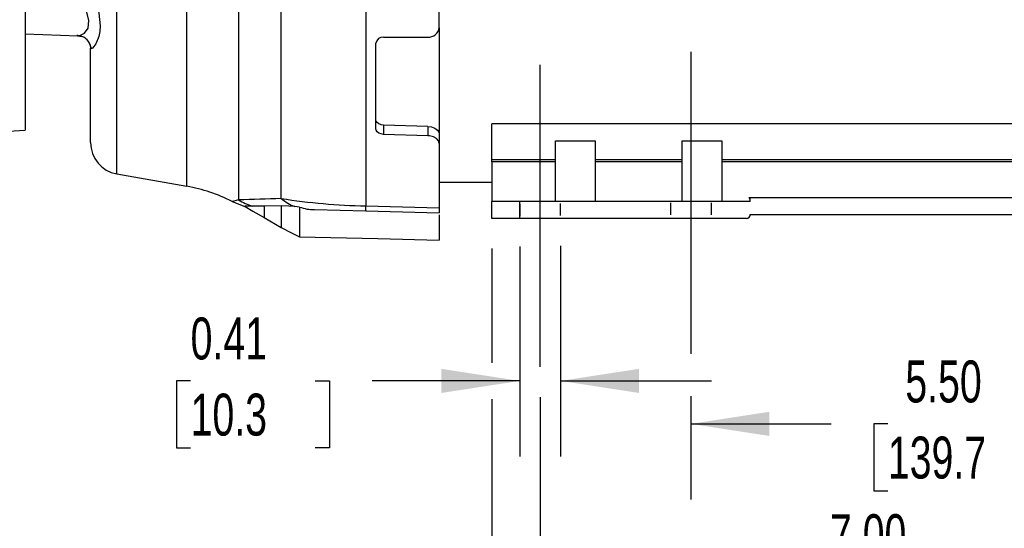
# Model space of a CAD drawing. Header units: inches. Extents: x 0 to 66, y 0 to 51.
# Tile 3 of 19: x 12.4 to 22.2, y 10.6 to 15.6. Entities that reach past the tile are written whole.
import ezdxf

# ---------------------------------------------------------------- set-up
doc = ezdxf.new("R2010")
doc.units = ezdxf.units.IN
doc.header["$LTSCALE"] = 6
doc.header["$MEASUREMENT"] = 0
doc.linetypes.add('CENTERX2', pattern=[0.8, 0.5, -0.1, 0.1, -0.1])
doc.linetypes.add('HIDDEN', pattern=[0.075, 0.05, -0.025])
doc.layers.add('CENTER', color=40, linetype='CENTERX2')
doc.layers.add('HIDDEN', color=102, linetype='HIDDEN')
doc.layers.add('DIMENSIONS', color=140, linetype='Continuous', lineweight=25)
doc.styles.add('SLDTEXTSTYLE0', font='TXT', dxfattribs={"width": 0.7})
doc.dimstyles.new('SLDDIMSTYLE0', dxfattribs={"dimtxt": 0.416667, "dimasz": 0.78, "dimexe": 0, "dimexo": 0.0625, "dimgap": 0.104167, "dimtad": 0, "dimtih": 1, "dimtoh": 1, "dimrnd": 1e-09, "dimdsep": 46, "dimtxsty": 'SLDTEXTSTYLE0', "dimsah": 1, "dimcen": 0.09, "dimadec": 0, "dimazin": 2, "dimtfac": 1, "dimtmove": 0, "dimatfit": 0, "dimfxl": 0, "dimfrac": 2, "dimtolj": 1, "dimtzin": 12, "dimarcsym": 0})
doc.dimstyles.new('SLDDIMSTYLE1', dxfattribs={"dimtxt": 0.416667, "dimasz": 0.78, "dimexe": 0, "dimexo": 0.0625, "dimgap": 0.104167, "dimtad": 0, "dimtih": 1, "dimtoh": 1, "dimrnd": 1e-09, "dimzin": 12, "dimdsep": 46, "dimtxsty": 'SLDTEXTSTYLE0', "dimsah": 1, "dimcen": 0.09, "dimadec": 0, "dimazin": 3, "dimtfac": 1, "dimtofl": 0, "dimtmove": 0, "dimatfit": 3, "dimfxl": 0, "dimfrac": 2, "dimtolj": 1, "dimtzin": 12, "dimarcsym": 0})
doc.dimstyles.new('SLDDIMSTYLE2', dxfattribs={"dimtxt": 0.416667, "dimasz": 0.78, "dimexe": 0, "dimexo": 0.0625, "dimgap": 0.104167, "dimtad": 0, "dimtih": 1, "dimtoh": 1, "dimrnd": 1e-09, "dimzin": 4, "dimdsep": 46, "dimtxsty": 'SLDTEXTSTYLE0', "dimsah": 1, "dimcen": 0.09, "dimadec": 0, "dimazin": 1, "dimtfac": 1, "dimtofl": 0, "dimtmove": 0, "dimatfit": 3, "dimfxl": 0, "dimfrac": 2, "dimtolj": 1, "dimtzin": 12, "dimarcsym": 0})

# ---------------------------------------------------------------- blocks, each defined once
blk = doc.blocks.new('_D')
at = {"layer": 'DIMENSIONS'}
for p, q in [((17.4121, 13.3766), (17.4121, 11.2918)), ((17.8184, 13.3845), (17.8184, 11.2918)), ((14.142, 12.0409), (14.0021, 12.0409)), ((14.0021, 12.0409), (14.0021, 11.3783)), ((15.3805, 12.0409), (15.5204, 12.0409)), ((15.5204, 12.0409), (15.5204, 11.3783)), ((17.4121, 12.0418), (15.9454, 12.0418)), ((17.8184, 12.0418), (19.3184, 12.0418)), ((14.0021, 11.3783), (14.142, 11.3783)), ((15.5204, 11.3783), (15.3805, 11.3783))]:
    blk.add_line(p, q, dxfattribs=at)
for points in [[(17.4121, 12.0418), (16.6321, 12.1618), (16.6321, 11.9218)], [(17.8184, 12.0418), (18.5984, 11.9218), (18.5984, 12.1618)]]:
    blk.add_solid(points, dxfattribs=at)
at = {"layer": 'DIMENSIONS', "char_height": 0.41667, "attachment_point": 1, "style": 'SLDTEXTSTYLE0'}
for s, insert in [('0.41', (14.142, 12.6714)), ('10.3', (14.142, 11.9154))]:
    blk.add_mtext(s, dxfattribs=dict(at, insert=insert))
blk = doc.blocks.new('_D_3')
at = {"layer": 'DIMENSIONS'}
for p, q in [((19.1129, 11.8896), (19.1129, 10.8651)), ((24.6129, 11.8791), (24.6129, 10.8651)), ((19.1129, 11.6151), (20.5054, 11.6151)), ((21.0703, 11.6143), (20.9304, 11.6143)), ((20.9304, 11.6143), (20.9304, 10.9516)), ((22.6554, 11.6143), (22.7954, 11.6143)), ((22.7954, 11.6143), (22.7954, 10.9516)), ((24.6129, 11.6151), (23.2203, 11.6151)), ((20.9304, 10.9516), (21.0703, 10.9516)), ((22.7954, 10.9516), (22.6554, 10.9516))]:
    blk.add_line(p, q, dxfattribs=at)
for points in [[(19.1129, 11.6151), (19.8929, 11.4951), (19.8929, 11.7351)], [(24.6129, 11.6151), (23.8329, 11.7351), (23.8329, 11.4951)]]:
    blk.add_solid(points, dxfattribs=at)
at = {"layer": 'DIMENSIONS', "char_height": 0.41667, "attachment_point": 1, "style": 'SLDTEXTSTYLE0'}
for s, insert in [('5.50', (21.2436, 12.2447)), ('139.7', (21.0703, 11.4888))]:
    blk.add_mtext(s, dxfattribs=dict(at, insert=insert))
blk = doc.blocks.new('_D_4')
at = {"layer": 'DIMENSIONS'}
for p, q in [((17.6152, 11.8806), (17.6152, 9.3387)), ((24.6129, 11.8791), (24.6129, 9.3387)), ((17.6152, 10.0887), (19.7566, 10.0887)), ((20.3215, 10.0878), (20.1815, 10.0878)), ((20.1815, 10.0878), (20.1815, 9.4252)), ((21.9066, 10.0878), (22.0466, 10.0878)), ((22.0466, 10.0878), (22.0466, 9.4252)), ((24.6129, 10.0887), (22.4715, 10.0887)), ((20.1815, 9.4252), (20.3215, 9.4252)), ((22.0466, 9.4252), (21.9066, 9.4252))]:
    blk.add_line(p, q, dxfattribs=at)
for points in [[(17.6152, 10.0887), (18.3952, 9.9687), (18.3952, 10.2087)], [(24.6129, 10.0887), (23.8329, 10.2087), (23.8329, 9.9687)]]:
    blk.add_solid(points, dxfattribs=at)
at = {"layer": 'DIMENSIONS', "char_height": 0.41667, "attachment_point": 1, "style": 'SLDTEXTSTYLE0'}
for s, insert in [('7.00', (20.4948, 10.7183)), ('177.7', (20.3215, 9.9623))]:
    blk.add_mtext(s, dxfattribs=dict(at, insert=insert))
blk = doc.blocks.new('_D_7')
at = {"layer": 'DIMENSIONS'}
for p, q in [((17.1365, 13.3553), (17.1365, 12.2218)), ((25.0892, 13.3553), (25.0892, 11.7951)), ((17.1365, 11.8618), (17.1365, 7.7068)), ((25.0892, 11.4351), (25.0892, 7.7068)), ((17.1365, 8.4568), (19.7554, 8.4568)), ((20.3203, 8.4559), (20.1804, 8.4559)), ((20.1804, 8.4559), (20.1804, 7.7933)), ((21.9054, 8.4559), (22.0454, 8.4559)), ((22.0454, 8.4559), (22.0454, 7.7933)), ((25.0892, 8.4568), (22.4703, 8.4568)), ((20.1804, 7.7933), (20.3203, 7.7933)), ((22.0454, 7.7933), (21.9054, 7.7933))]:
    blk.add_line(p, q, dxfattribs=at)
for points in [[(17.1365, 8.4568), (17.9165, 8.3368), (17.9165, 8.5768)], [(25.0892, 8.4568), (24.3092, 8.5768), (24.3092, 8.3368)]]:
    blk.add_solid(points, dxfattribs=at)
at = {"layer": 'DIMENSIONS', "char_height": 0.41667, "attachment_point": 1, "style": 'SLDTEXTSTYLE0'}
for s, insert in [('7.95', (20.4936, 9.0863)), ('202.0', (20.3203, 8.3304))]:
    blk.add_mtext(s, dxfattribs=dict(at, insert=insert))

msp = doc.modelspace()

# ---------------------------------------------------------------- linework, layer by layer
for p, q in [((16.6129, 15.5515), (16.6129, 16.7253)), ((13.4086, 14.0976), (13.4086, 16.1753)), ((12.4987, 16.1238), (12.4987, 15.4865)), ((14.1042, 13.975), (14.1042, 16.0715)), ((14.6181, 15.9401), (14.6181, 13.8394)), ((15.0421, 13.8527), (15.0421, 15.8073)), ((15.8815, 15.756), (15.8815, 13.7794)), ((12.4987, 15.4865), (13.024, 15.4682)), ((12.4987, 15.4865), (12.4987, 14.5323)), ((13.0207, 15.4714), (13.0108, 15.47)), ((13.0196, 15.4684), (13.0598, 15.4608)), ((13.021, 15.4717), (13.0241, 15.4715)), ((16.6129, 15.5478), (16.6129, 14.4928)), ((13.1406, 15.3847), (13.1523, 15.3401)), ((13.1455, 15.3754), (13.1483, 15.347)), ((15.9829, 14.542), (15.9829, 15.3938)), ((16.0596, 15.4562), (16.4978, 15.4559)), ((13.1483, 14.4078), (13.1483, 15.347)), ((16.4978, 14.5686), (16.0596, 14.5825)), ((16.0596, 14.5825), (16.0596, 14.49)), ((25.0892, 14.5956), (17.1365, 14.5956)), ((17.1365, 14.2412), (17.1365, 14.5956)), ((12.2014, 14.5127), (12.4987, 14.5323)), ((16.4978, 14.4756), (16.0596, 14.49)), ((16.4978, 14.5686), (16.4978, 14.4756)), ((16.6129, 14.4928), (16.6129, 14.3991)), ((16.6129, 14.3991), (16.6129, 13.7601)), ((17.7664, 13.8226), (17.7664, 14.4244)), ((17.7664, 14.4244), (18.1601, 14.4244)), ((18.1601, 14.4244), (18.1601, 13.8226)), ((19.0262, 13.8226), (19.0262, 14.4244)), ((19.0262, 14.4244), (19.4199, 14.4244)), ((19.4199, 14.4244), (19.4199, 13.8226)), ((17.1365, 14.2412), (17.7664, 14.2412)), ((17.1365, 14.2163), (17.1365, 14.2412)), ((17.7664, 14.2163), (17.1365, 14.2163)), ((17.1365, 14.2163), (17.1365, 13.8226)), ((18.1601, 14.2412), (19.0262, 14.2412)), ((19.0262, 14.2163), (18.1601, 14.2163)), ((19.4199, 14.2412), (22.8058, 14.2412)), ((22.8058, 14.2163), (19.4199, 14.2163)), ((13.4086, 14.0976), (14.1042, 13.975)), ((16.6129, 14.0136), (17.1365, 14.0136)), ((14.5533, 13.8233), (14.6815, 13.775)), ((17.1365, 13.6553), (17.1365, 13.8226)), ((17.4121, 13.8226), (17.1365, 13.8226)), ((17.4121, 13.6553), (17.4121, 13.8226)), ((19.7034, 13.8226), (17.4121, 13.8226)), ((19.6923, 13.862), (19.6932, 13.862)), ((19.6941, 13.8587), (19.6941, 13.862)), ((19.6941, 13.862), (19.7034, 13.862)), ((19.7034, 13.862), (22.5223, 13.862)), ((19.7034, 13.8226), (19.7034, 13.862)), ((14.8741, 13.7782), (14.7563, 13.7776)), ((15.0421, 13.7795), (14.8741, 13.7782)), ((14.8741, 13.7782), (14.8741, 13.6635)), ((15.0421, 13.7795), (15.0421, 13.5661)), ((15.2249, 13.7682), (15.1785, 13.7726)), ((15.2249, 13.7682), (15.2249, 13.4736)), ((15.372, 13.7429), (15.8815, 13.7296)), ((15.8815, 13.7794), (16.6129, 13.7601)), ((15.8815, 13.7296), (16.6129, 13.7104)), ((16.6129, 13.7601), (16.6129, 13.7104)), ((14.8741, 13.6635), (15.0421, 13.5661)), ((16.6129, 13.6901), (16.6129, 13.4392)), ((17.4121, 13.6553), (17.1365, 13.6553)), ((19.664, 13.6553), (17.4121, 13.6553)), ((19.7034, 13.6947), (22.5223, 13.6947))]:
    msp.add_line(p, q)
at = {"flags": 128}
for points in [[(13.1483, 16.1559), (13.1529, 16.0779), (13.1656, 15.9923), (13.1815, 15.9134), (13.1989, 15.8369), (13.2158, 15.7624), (13.2296, 15.6938), (13.2424, 15.5668), (13.2391, 15.5122), (13.2296, 15.4627), (13.1989, 15.3876), (13.1815, 15.362), (13.1655, 15.3457), (13.1529, 15.34), (13.1483, 15.347)], [(13.0241, 15.4715), (13.0425, 15.4707), (13.0871, 15.4951), (13.1225, 15.5454), (13.1312, 15.6211), (13.1073, 15.7152), (13.0653, 15.8189), (13.0223, 15.9285)], [(16.0596, 14.5825), (16.0345, 14.586), (16.0124, 14.5942), (15.9954, 14.6066), (15.9852, 14.6221), (15.9829, 14.6341)], [(16.0596, 14.49), (16.0345, 14.4935), (16.0124, 14.5018), (15.9953, 14.5143), (15.9851, 14.53), (15.9829, 14.542)], [(16.4978, 14.5686), (16.5354, 14.5635), (16.5685, 14.5512), (16.594, 14.5331), (16.6094, 14.5106), (16.6129, 14.4928)], [(16.6129, 14.3991), (16.6058, 14.4244), (16.5851, 14.4475), (16.5538, 14.4646), (16.5167, 14.474), (16.4978, 14.4756)], [(14.6181, 13.8394), (14.5703, 13.8273), (14.5534, 13.8233)], [(14.7563, 13.7776), (14.7048, 13.7765), (14.6817, 13.7754), (14.6847, 13.7756)], [(14.6834, 13.7734), (14.7615, 13.7286), (14.8741, 13.6635)], [(15.1785, 13.7726), (15.1172, 13.7775), (15.0421, 13.7795)], [(15.0421, 13.5661), (15.1432, 13.5117), (15.2249, 13.4736)], [(15.2249, 13.4736), (16.0022, 13.4543), (16.6129, 13.4392)]]:
    msp.add_lwpolyline(points, dxfattribs=at)
for centre, radius, start, end in [((13.0196, 15.3369), 0.1315, 16.63384, 89.98847), ((16.5055, 15.5637), 0.108, 265.93249, 353.49496), ((16.0543, 15.3844), 0.072, 85.75439, 172.47053), ((13.4633, 14.4078), 0.315, 180, 260), ((13.8307, 12.4241), 1.5748, 62.68319, 80), ((17.0145, -55.968), 69.8485, 91.618175, 91.966147), ((14.9145, 14.3167), 0.5619, 238.1567, 253.64823), ((16.0222, 20.241), 6.463, 261.27732, 268.75272), ((15.3484, 14.218), 0.4767, 230.02091, 249.11762), ((18.996, 13.4737), 0.7973, 28.87742, 29.14579), ((19.6278, 13.8225), 0.0756, 0.13441, 28.67736), ((15.3631, 14.1313), 0.3884, 249.16224, 271.30957), ((16.6146, 13.7545), 0.7334, 178.05192, 181.94808), ((19.664, 13.6947), 0.0394, 270, 0)]:
    msp.add_arc(centre, radius, start, end)
at = {"layer": 'CENTER'}
for p, q in [((17.6152, 12.1806), (17.6152, 15.3002)), ((19.1129, 15.3093), (19.1129, 12.1896))]:
    msp.add_line(p, q, dxfattribs=at)
at = {"layer": 'HIDDEN'}
for p, q in [((17.4121, 13.7963), (17.4121, 13.6766)), ((17.8184, 13.6845), (17.8184, 13.8042)), ((18.9097, 13.8093), (18.9097, 13.6896)), ((19.316, 13.6896), (19.316, 13.8093))]:
    msp.add_line(p, q, dxfattribs=at)

# ---------------------------------------------------------------- dimensions: what is measured, and where the dimension line sits
at = {"layer": 'DIMENSIONS'}
for base, p1, p2, dimstyle, picture, middle in [((17.8184, 12.0418), (17.4121, 13.6766), (17.8184, 13.6845), 'SLDDIMSTYLE0', '_D', (14.7612, 12.0418)), ((17.1365, 8.4568), (25.0892, 13.6553), (17.1365, 13.6553), 'SLDDIMSTYLE1', '_D_7', (21.1129, 8.4568)), ((24.6129, 11.6151), (19.1129, 12.1896), (24.6129, 12.1791), 'SLDDIMSTYLE2', '_D_3', (21.8629, 11.6151)), ((17.6152, 10.0887), (24.6129, 12.1791), (17.6152, 12.1806), 'SLDDIMSTYLE2', '_D_4', (21.114, 10.0887))]:
    dim = msp.add_linear_dim(base=base, p1=p1, p2=p2, dimstyle=dimstyle, dxfattribs=at)
    dim.commit()
    dim.dimension.update_dxf_attribs({"geometry": picture, "text_midpoint": middle, "dimtype": 160})

doc.saveas('drawing.dxf')
